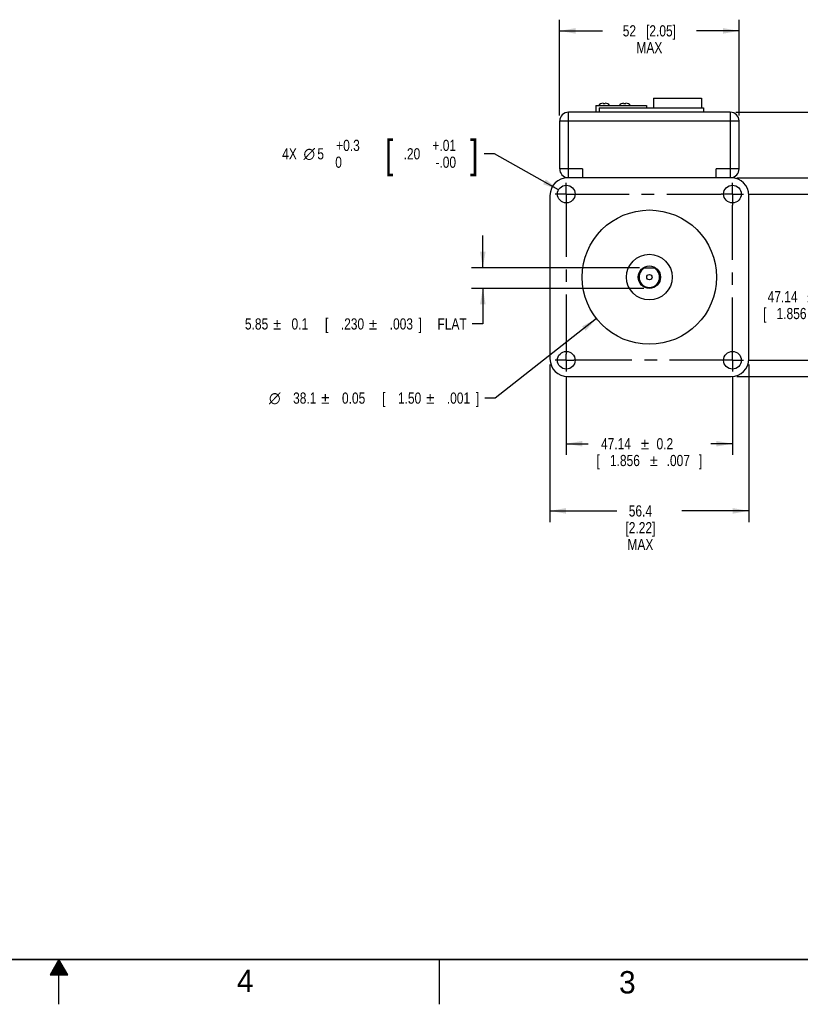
# Model space of a CAD drawing. Header units: inches. Extents: x 0 to 34, y 0 to 22.
# Tile 3 of 13: x 16.6 to 25.3, y 0 to 11. Entities that reach past the tile are written whole.
import ezdxf
from ezdxf.enums import TextEntityAlignment as Align

# ---------------------------------------------------------------- set-up
doc = ezdxf.new("R2010")
doc.units = ezdxf.units.IN
doc.header["$LTSCALE"] = 1.87
doc.header["$MEASUREMENT"] = 0
doc.linetypes.add('CENTER', pattern=[0.6, 0.375, -0.075, 0.075, -0.075])
doc.layers.get('0').update_dxf_attribs({"linetype": 'CONTINUOUS'})
doc.layers.add('DEFAULT_1', color=7, linetype='CENTER')
doc.layers.add('DIMENSIONS', color=7, linetype='CONTINUOUS')
doc.styles.get("Standard").update_dxf_attribs({"font": 'txt', "width": 0.8})
doc.styles.add('TEXTSTYLE_1', font='gdt', dxfattribs={"width": 0.8})
doc.styles.add('TEXTSTYLE_2', font='txt')
doc.dimstyles.new('DIMSTYLE_1', dxfattribs={"dimtxt": 0.125, "dimasz": 0.18, "dimexe": 0.125, "dimexo": 0.0625, "dimgap": 0.0625, "dimtad": 0, "dimtih": 1, "dimtoh": 1, "dimdsep": 46, "dimtxsty": 'STANDARD', "dimblk": '_FILLED', "dimblk1": '_FILLED', "dimblk2": '_FILLED', "dimcen": 0.09, "dimadec": 0, "dimazin": 0, "dimtol": 1, "dimtp": 0.2, "dimtm": 0.2, "dimtfac": 1, "dimtofl": 0, "dimtmove": 0, "dimatfit": 3, "dimldrblk": '_FILLED', "dimfxl": 1, "dimtolj": 1, "dimarcsym": 0})
doc.dimstyles.new('DIMSTYLE_11', dxfattribs={"dimtxt": 0.125, "dimasz": 0.18, "dimexe": 0.125, "dimexo": 0.0625, "dimgap": 0.0625, "dimtad": 0, "dimtih": 1, "dimtoh": 1, "dimdec": 1, "dimdsep": 46, "dimtxsty": 'STANDARD', "dimblk": '_FILLED', "dimblk1": '_FILLED', "dimblk2": '_FILLED', "dimcen": 0.09, "dimadec": 0, "dimazin": 0, "dimtp": 0.01, "dimtm": 0.01, "dimtfac": 1, "dimtdec": 1, "dimtofl": 0, "dimtmove": 0, "dimatfit": 3, "dimldrblk": '_FILLED', "dimfxl": 1, "dimtolj": 1, "dimarcsym": 0})
doc.dimstyles.new('DIMSTYLE_2', dxfattribs={"dimtxt": 0.125, "dimasz": 0.18, "dimexe": 0.125, "dimexo": 0.0625, "dimgap": 0.09, "dimtad": 0, "dimtih": 1, "dimtoh": 1, "dimdec": 1, "dimdsep": 46, "dimtxsty": 'STANDARD', "dimblk": '_FILLED', "dimblk1": '_FILLED', "dimblk2": '_FILLED', "dimcen": 0.09, "dimadec": 0, "dimazin": 0, "dimtol": 1, "dimtp": 0.05, "dimtm": 0.05, "dimtfac": 1, "dimtdec": 1, "dimtmove": 0, "dimatfit": 2, "dimldrblk": '_FILLED', "dimfxl": 1, "dimtolj": 1, "dimarcsym": 0})
doc.dimstyles.new('DIMSTYLE_3', dxfattribs={"dimtxt": 0.125, "dimasz": 0.18, "dimexe": 0.125, "dimexo": 0.0625, "dimgap": 0.0625, "dimtad": 0, "dimtih": 1, "dimtoh": 1, "dimdec": 1, "dimdsep": 46, "dimtxsty": 'STANDARD', "dimblk": '_FILLED', "dimblk1": '_FILLED', "dimblk2": '_FILLED', "dimcen": 0.09, "dimadec": 0, "dimazin": 0, "dimtp": 0.02, "dimtm": 0.02, "dimtfac": 1, "dimtdec": 1, "dimtofl": 0, "dimtmove": 0, "dimatfit": 3, "dimldrblk": '_FILLED', "dimfxl": 1, "dimtolj": 1, "dimarcsym": 0})
doc.dimstyles.new('DIMSTYLE_4', dxfattribs={"dimtxt": 0.125, "dimasz": 0.18, "dimexe": 0.125, "dimexo": 0.0625, "dimgap": 0.0625, "dimtad": 0, "dimtih": 1, "dimtoh": 1, "dimdec": 1, "dimdsep": 46, "dimtxsty": 'STANDARD', "dimblk": '_FILLED', "dimblk1": '_FILLED', "dimblk2": '_FILLED', "dimcen": 0.09, "dimadec": 0, "dimazin": 0, "dimtol": 1, "dimtp": 1, "dimtm": 1, "dimtfac": 1, "dimtdec": 1, "dimtofl": 0, "dimtmove": 0, "dimatfit": 3, "dimldrblk": '_FILLED', "dimfxl": 1, "dimtolj": 1, "dimarcsym": 0})
doc.dimstyles.new('DIMSTYLE_5', dxfattribs={"dimtxt": 0.125, "dimasz": 0.18, "dimexe": 0.125, "dimexo": 0.0625, "dimgap": 0.09, "dimtad": 0, "dimtih": 1, "dimtoh": 1, "dimdec": 1, "dimdsep": 46, "dimtxsty": 'STANDARD', "dimblk": '_FILLED', "dimblk1": '_FILLED', "dimblk2": '_FILLED', "dimcen": 0.09, "dimadec": 0, "dimazin": 0, "dimtol": 1, "dimtp": 0.3, "dimtfac": 1, "dimtdec": 1, "dimtmove": 0, "dimatfit": 2, "dimldrblk": '_FILLED', "dimfxl": 1, "dimtolj": 1, "dimarcsym": 0})
doc.dimstyles.new('DIMSTYLE_6', dxfattribs={"dimtxt": 0.125, "dimasz": 0.18, "dimexe": 0.125, "dimexo": 0.0625, "dimgap": 0.0625, "dimtad": 0, "dimtih": 1, "dimtoh": 1, "dimdsep": 46, "dimtxsty": 'STANDARD', "dimblk": '_FILLED', "dimblk1": '_FILLED', "dimblk2": '_FILLED', "dimcen": 0.09, "dimadec": 0, "dimazin": 0, "dimtol": 1, "dimtp": 0.1, "dimtm": 0.1, "dimtfac": 1, "dimtofl": 0, "dimtmove": 0, "dimatfit": 3, "dimldrblk": '_FILLED', "dimfxl": 1, "dimtolj": 1, "dimarcsym": 0})

# ---------------------------------------------------------------- blocks, each defined once
blk = doc.blocks.new('_FILLED')
at = {"color": 0, "linetype": 'BYBLOCK'}
blk.add_solid([(0, 0), (-1, 0.174), (-1, -0.174)], dxfattribs=at)
blk = doc.blocks.new('*D0')
at = {"layer": 'DIMENSIONS', "color": 2, "linetype": 'CONTINUOUS'}
for p, q in [((24.711, 9.048), (25.58, 9.048)), ((25.455, 9.048), (25.455, 8.026)), ((25.455, 7.192), (25.455, 7.589)), ((24.711, 7.192), (25.58, 7.192))]:
    blk.add_line(p, q, dxfattribs=at)
at = {"layer": 'DIMENSIONS', "color": 2, "linetype": 'CONTINUOUS', "xscale": 0.18, "yscale": 0.18, "zscale": 0.18}
for p, rotation in [((25.455, 9.048), 90), ((25.455, 7.192), 270)]:
    blk.add_blockref('_FILLED', p, dxfattribs=dict(at, rotation=rotation))
at = {"layer": 'DIMENSIONS', "color": 2, "linetype": 'CONTINUOUS', "width": 0.8}
for s, p in [('47.14', (25.083, 7.839)), ('0.2', (25.628, 7.839)), ('[', (24.883, 7.651)), ('1.856', (25.183, 7.651)), ('.007', (25.778, 7.651)), (']', (26.028, 7.651))]:
    blk.add_text(s, height=0.125, dxfattribs=at).set_placement(p, align=Align.CENTER)
at = {"layer": 'DIMENSIONS', "color": 2, "linetype": 'CONTINUOUS', "style": 'TEXTSTYLE_1'}
for p in [(25.405, 7.839), (25.505, 7.651)]:
    blk.add_text('`', height=0.125, dxfattribs=at).set_placement(p, align=Align.CENTER)
blk = doc.blocks.new('*D1')
at = {"layer": 'DIMENSIONS', "color": 2, "linetype": 'CONTINUOUS'}
for p, q in [((22.667, 7.005), (22.667, 6.135)), ((24.523, 7.005), (24.523, 6.135)), ((22.667, 6.26), (22.91, 6.26)), ((24.523, 6.26), (24.281, 6.26))]:
    blk.add_line(p, q, dxfattribs=at)
at = {"layer": 'DIMENSIONS', "color": 2, "linetype": 'CONTINUOUS', "xscale": 0.18, "yscale": 0.18, "zscale": 0.18, "rotation": 180}
blk.add_blockref('_FILLED', (22.667, 6.26), dxfattribs=at)
at = {"layer": 'DIMENSIONS', "color": 2, "linetype": 'CONTINUOUS', "xscale": 0.18, "yscale": 0.18, "zscale": 0.18}
blk.add_blockref('_FILLED', (24.523, 6.26), dxfattribs=at)
at = {"layer": 'DIMENSIONS', "color": 2, "linetype": 'CONTINUOUS', "width": 0.8}
for s, p in [('47.14', (23.222, 6.197)), ('0.2', (23.768, 6.197)), ('[', (23.022, 6.01)), ('1.856', (23.322, 6.01)), ('.007', (23.918, 6.01)), (']', (24.168, 6.01))]:
    blk.add_text(s, height=0.125, dxfattribs=at).set_placement(p, align=Align.CENTER)
at = {"layer": 'DIMENSIONS', "color": 2, "linetype": 'CONTINUOUS', "style": 'TEXTSTYLE_1'}
for p in [(23.545, 6.197), (23.645, 6.01)]:
    blk.add_text('`', height=0.125, dxfattribs=at).set_placement(p, align=Align.CENTER)
blk = doc.blocks.new('*D2')
at = {"layer": 'DIMENSIONS', "color": 2, "linetype": 'CONTINUOUS'}
for p, q in [((23.005, 7.657), (21.873, 6.77)), ((21.873, 6.77), (21.756, 6.77))]:
    blk.add_line(p, q, dxfattribs=at)
at = {"layer": 'DIMENSIONS', "color": 2, "linetype": 'CONTINUOUS', "xscale": 0.18, "yscale": 0.18, "zscale": 0.18, "rotation": 38.0945913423}
blk.add_blockref('_FILLED', (23.005, 7.657), dxfattribs=at)
at = {"layer": 'DIMENSIONS', "color": 2, "linetype": 'CONTINUOUS', "width": 0.8}
for s, p in [('38.1', (19.876, 6.707)), ('0.05', (20.422, 6.707)), ('[', (20.647, 6.707)), ('1.50', (21.047, 6.707)), ('.001', (21.593, 6.707)), (']', (21.693, 6.707))]:
    blk.add_text(s, height=0.125, dxfattribs=at).set_placement(p, align=Align.RIGHT)
at = {"layer": 'DIMENSIONS', "color": 2, "linetype": 'CONTINUOUS', "style": 'TEXTSTYLE_1'}
for s, p in [('`', (20.022, 6.707)), ('`', (21.193, 6.707)), ('n', (19.476, 6.707))]:
    blk.add_text(s, height=0.125, dxfattribs=at).set_placement(p, align=Align.RIGHT)
blk = doc.blocks.new('*D3')
at = {"layer": 'DIMENSIONS', "color": 2, "linetype": 'CONTINUOUS'}
for p, q in [((22.485, 7.144), (22.485, 5.385)), ((24.705, 7.144), (24.705, 5.385)), ((22.485, 5.51), (23.233, 5.51)), ((24.705, 5.51), (23.958, 5.51))]:
    blk.add_line(p, q, dxfattribs=at)
at = {"layer": 'DIMENSIONS', "color": 2, "linetype": 'CONTINUOUS', "xscale": 0.18, "yscale": 0.18, "zscale": 0.18, "rotation": 180}
blk.add_blockref('_FILLED', (22.485, 5.51), dxfattribs=at)
at = {"layer": 'DIMENSIONS', "color": 2, "linetype": 'CONTINUOUS', "xscale": 0.18, "yscale": 0.18, "zscale": 0.18}
blk.add_blockref('_FILLED', (24.705, 5.51), dxfattribs=at)
at = {"layer": 'DIMENSIONS', "color": 2, "linetype": 'CONTINUOUS', "insert": (23.495, 5.572), "char_height": 0.125, "width": 0.6, "attachment_point": 2, "line_spacing_factor": 0.9}
blk.add_mtext('56.4\\P[2.22]\\PMAX', dxfattribs=at)
blk = doc.blocks.new('*D4')
at = {"layer": 'DIMENSIONS', "color": 2, "linetype": 'CONTINUOUS'}
for p, q in [((24.571, 9.23), (26.33, 9.23)), ((26.205, 9.23), (26.205, 8.561)), ((26.205, 7.01), (26.205, 7.905)), ((24.571, 7.01), (26.33, 7.01))]:
    blk.add_line(p, q, dxfattribs=at)
at = {"layer": 'DIMENSIONS', "color": 2, "linetype": 'CONTINUOUS', "xscale": 0.18, "yscale": 0.18, "zscale": 0.18}
for p, rotation in [((26.205, 9.23), 90), ((26.205, 7.01), 270)]:
    blk.add_blockref('_FILLED', p, dxfattribs=dict(at, rotation=rotation))
at = {"layer": 'DIMENSIONS', "color": 2, "linetype": 'CONTINUOUS', "insert": (26.105, 8.499), "char_height": 0.125, "width": 0.6, "attachment_point": 2, "line_spacing_factor": 0.9}
blk.add_mtext('56.4\\P[2.22]\\PMAX', dxfattribs=at)
blk = doc.blocks.new('*D5')
at = {"layer": 'DIMENSIONS', "color": 2, "linetype": 'CONTINUOUS'}
for p, q in [((24.561, 9.963), (27.08, 9.963)), ((26.955, 9.963), (26.955, 9.124)), ((26.955, 7.01), (26.955, 8.687)), ((24.571, 7.01), (27.08, 7.01))]:
    blk.add_line(p, q, dxfattribs=at)
at = {"layer": 'DIMENSIONS', "color": 2, "linetype": 'CONTINUOUS', "xscale": 0.18, "yscale": 0.18, "zscale": 0.18}
for p, rotation in [((26.955, 9.963), 90), ((26.955, 7.01), 270)]:
    blk.add_blockref('_FILLED', p, dxfattribs=dict(at, rotation=rotation))
at = {"layer": 'DIMENSIONS', "color": 2, "linetype": 'CONTINUOUS', "width": 0.8}
for s, p in [('75', (26.533, 8.937)), ('1', (26.828, 8.937)), ('[', (26.483, 8.749)), ('2.95', (26.733, 8.749)), ('.03', (27.228, 8.749)), (']', (27.428, 8.749))]:
    blk.add_text(s, height=0.125, dxfattribs=at).set_placement(p, align=Align.CENTER)
at = {"layer": 'DIMENSIONS', "color": 2, "linetype": 'CONTINUOUS', "style": 'TEXTSTYLE_1'}
for p in [(26.705, 8.937), (27.005, 8.749)]:
    blk.add_text('`', height=0.125, dxfattribs=at).set_placement(p, align=Align.CENTER)
blk = doc.blocks.new('*D6')
at = {"layer": 'DIMENSIONS', "color": 2, "linetype": 'CONTINUOUS'}
for p, q in [((21.866, 9.497), (21.749, 9.497)), ((22.581, 9.096), (21.866, 9.497))]:
    blk.add_line(p, q, dxfattribs=at)
at = {"layer": 'DIMENSIONS', "color": 2, "linetype": 'CONTINUOUS', "xscale": 0.18, "yscale": 0.18, "zscale": 0.18, "rotation": 330.7079449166}
blk.add_blockref('_FILLED', (22.581, 9.096), dxfattribs=at)
at = {"layer": 'DIMENSIONS', "color": 2, "linetype": 'CONTINUOUS', "width": 0.8}
for s, height, p in [('[', 0.312, (20.736, 9.341)), (']', 0.312, (21.686, 9.341)), ('+0.3', 0.125, (20.361, 9.529)), ('+.01', 0.125, (21.436, 9.529)), ('4X ', 0.125, (19.695, 9.435)), ('5', 0.125, (19.961, 9.435)), (' 0', 0.125, (20.161, 9.341)), ('.20', 0.125, (21.036, 9.435)), ('-.00', 0.125, (21.436, 9.341))]:
    blk.add_text(s, height=height, dxfattribs=at).set_placement(p, align=Align.RIGHT)
at = {"layer": 'DIMENSIONS', "color": 2, "linetype": 'CONTINUOUS', "style": 'TEXTSTYLE_1'}
blk.add_text('n', height=0.125, dxfattribs=at).set_placement((19.861, 9.435), align=Align.RIGHT)
blk = doc.blocks.new('*D7')
at = {"layer": 'DIMENSIONS', "color": 2, "linetype": 'CONTINUOUS'}
for p, q in [((21.735, 8.225), (21.735, 8.585)), ((23.486, 8.225), (21.61, 8.225)), ((23.533, 7.995), (21.61, 7.995)), ((21.735, 7.995), (21.735, 7.597)), ((21.735, 7.597), (21.617, 7.597))]:
    blk.add_line(p, q, dxfattribs=at)
at = {"layer": 'DIMENSIONS', "color": 2, "linetype": 'CONTINUOUS', "xscale": 0.18, "yscale": 0.18, "zscale": 0.18}
for p, rotation in [((21.735, 8.225), 270), ((21.735, 7.995), 90)]:
    blk.add_blockref('_FILLED', p, dxfattribs=dict(at, rotation=rotation))
at = {"layer": 'DIMENSIONS', "color": 2, "linetype": 'CONTINUOUS', "width": 0.8}
for s, p in [('5.85', (19.338, 7.535)), ('0.1', (19.784, 7.535)), ('[', (20.009, 7.535)), ('.230', (20.409, 7.535)), ('.003', (20.955, 7.535)), (']', (21.055, 7.535)), (' FLAT', (21.555, 7.535))]:
    blk.add_text(s, height=0.125, dxfattribs=at).set_placement(p, align=Align.RIGHT)
at = {"layer": 'DIMENSIONS', "color": 2, "linetype": 'CONTINUOUS', "style": 'TEXTSTYLE_1'}
for p in [(19.484, 7.535), (20.555, 7.535)]:
    blk.add_text('`', height=0.125, dxfattribs=at).set_placement(p, align=Align.RIGHT)
blk = doc.blocks.new('*D15')
at = {"layer": 'DIMENSIONS', "color": 2, "linetype": 'CONTINUOUS'}
for p, q in [((22.593, 9.927), (22.593, 10.995)), ((24.597, 9.927), (24.597, 10.995)), ((22.593, 10.87), (23.07, 10.87)), ((24.597, 10.87), (24.12, 10.87))]:
    blk.add_line(p, q, dxfattribs=at)
at = {"layer": 'DIMENSIONS', "color": 2, "linetype": 'CONTINUOUS', "xscale": 0.18, "yscale": 0.18, "zscale": 0.18, "rotation": 180}
blk.add_blockref('_FILLED', (22.593, 10.87), dxfattribs=at)
at = {"layer": 'DIMENSIONS', "color": 2, "linetype": 'CONTINUOUS', "xscale": 0.18, "yscale": 0.18, "zscale": 0.18}
blk.add_blockref('_FILLED', (24.597, 10.87), dxfattribs=at)
at = {"layer": 'DIMENSIONS', "color": 2, "linetype": 'CONTINUOUS', "insert": (23.595, 10.933), "char_height": 0.125, "width": 0.925, "attachment_point": 2, "line_spacing_factor": 0.9}
blk.add_mtext('52{\\Ftxt.shx;\\W1.000000;\\H0.125000; }[2.05]\\PMAX', dxfattribs=at)

msp = doc.modelspace()

# ---------------------------------------------------------------- linework, layer by layer
at = {"color": 7, "linetype": 'CONTINUOUS'}
for p, q in [((23.64, 10.12), (23.64, 10.012)), ((23.64, 10.12), (24.176, 10.12)), ((24.176, 10.12), (24.176, 10.012)), ((22.998, 10.035), (22.998, 9.963)), ((22.998, 10.035), (23.563, 10.035)), ((23.033, 10.012), (23.033, 9.963)), ((23.033, 10.012), (24.198, 10.012)), ((23.078, 10.061), (23.103, 10.061)), ((23.308, 10.061), (23.334, 10.061)), ((23.563, 10.035), (23.563, 10.012)), ((24.198, 10.012), (24.198, 9.963)), ((22.692, 9.23), (22.692, 9.963)), ((24.499, 9.963), (22.692, 9.963)), ((24.499, 9.963), (24.499, 9.23)), ((22.593, 9.864), (22.593, 9.329)), ((22.593, 9.864), (24.597, 9.864)), ((24.597, 9.329), (24.597, 9.864)), ((22.85, 9.329), (22.593, 9.329)), ((22.85, 9.329), (22.85, 9.23)), ((24.34, 9.23), (24.34, 9.329)), ((24.597, 9.329), (24.34, 9.329)), ((24.509, 9.23), (22.682, 9.23)), ((22.485, 9.033), (22.485, 7.207)), ((24.705, 7.207), (24.705, 9.033)), ((23.528, 8.225), (23.663, 8.225)), ((22.682, 7.01), (24.509, 7.01))]:
    msp.add_line(p, q, dxfattribs=at)
at = {"color": 2, "linetype": 'CONTINUOUS'}
for p, q in [((17, 0.5), (16.902, 0.33)), ((16.965, 0.44), (17.035, 0.44)), ((16.971, 0.45), (17.029, 0.45)), ((16.977, 0.46), (17.023, 0.46)), ((16.983, 0.47), (17.017, 0.47)), ((16.988, 0.48), (17.012, 0.48)), ((16.994, 0.49), (17.006, 0.49)), ((17.098, 0.33), (17, 0.5)), ((17, 0), (17, 0.5)), ((21.25, 0), (21.25, 0.5)), ((16.902, 0.33), (17.098, 0.33)), ((16.908, 0.34), (17.092, 0.34)), ((16.913, 0.35), (17.087, 0.35)), ((16.919, 0.36), (17.081, 0.36)), ((16.925, 0.37), (17.075, 0.37)), ((16.931, 0.38), (17.069, 0.38)), ((16.937, 0.39), (17.064, 0.39)), ((16.942, 0.4), (17.058, 0.4)), ((16.948, 0.41), (17.052, 0.41)), ((16.954, 0.42), (17.046, 0.42)), ((16.96, 0.43), (17.04, 0.43))]:
    msp.add_line(p, q, dxfattribs=at)
at = {"color": 7, "linetype": 'CONTINUOUS', "const_width": 0.02}
msp.add_lwpolyline([(0.5, 0.5), (33.5, 0.5)], dxfattribs=at)
at = {"color": 7, "linetype": 'CONTINUOUS'}
for centre, radius in [((22.667, 9.048), 0.0984), ((24.523, 9.048), 0.0984), ((23.595, 8.12), 0.75), ((23.595, 8.12), 0.255), ((23.595, 8.12), 0.125), ((23.595, 8.12), 0.0295), ((22.667, 7.192), 0.0984), ((24.523, 7.192), 0.0984)]:
    msp.add_circle(centre, radius, dxfattribs=at)
for centre, radius, start, end in [((23.078, 10.002), 0.0591, 90, 145.3636), ((23.103, 10.002), 0.0591, 34.6364, 90), ((23.308, 10.002), 0.0591, 90, 145.3636), ((23.334, 10.002), 0.0591, 34.6364, 90), ((22.692, 9.864), 0.0984, 90, 180), ((24.499, 9.864), 0.0984, 0, 90), ((22.692, 9.329), 0.0984, 180, 264.3032), ((24.499, 9.329), 0.0984, 275.6968, 360), ((22.682, 9.033), 0.197, 90, 180), ((24.509, 9.033), 0.197, 0, 90), ((23.595, 8.12), 0.115, 113.8609, 66.1391), ((22.682, 7.207), 0.197, 180, 270), ((24.509, 7.207), 0.197, 270, 360)]:
    msp.add_arc(centre, radius, start, end, dxfattribs=at)
at = {"layer": 'DEFAULT_1', "color": 7, "linetype": 'CENTER'}
for p, q in [((22.667, 9.048), (22.667, 9.173)), ((24.523, 9.048), (24.523, 9.173)), ((22.667, 9.048), (22.542, 9.048)), ((22.667, 9.048), (22.667, 7.261)), ((22.667, 9.048), (24.398, 9.048)), ((24.523, 9.048), (24.398, 9.048)), ((24.523, 9.048), (24.648, 9.048)), ((24.523, 9.048), (24.523, 8.923)), ((24.523, 7.192), (24.523, 8.923)), ((22.667, 7.192), (22.667, 7.261)), ((22.667, 7.192), (22.542, 7.192)), ((22.667, 7.192), (22.751, 7.192)), ((22.667, 7.192), (22.667, 7.067)), ((24.523, 7.192), (22.751, 7.192)), ((24.523, 7.192), (24.648, 7.192)), ((24.523, 7.192), (24.523, 7.067))]:
    msp.add_line(p, q, dxfattribs=at)

# ---------------------------------------------------------------- texts
at = {"color": 2, "linetype": 'CONTINUOUS', "char_height": 0.25, "width": 0.25, "attachment_point": 1, "line_spacing_factor": 0.9, "style": 'TEXTSTYLE_2'}
for s, insert in [('4', (18.988, 0.387)), ('3', (23.256, 0.371))]:
    msp.add_mtext(s, dxfattribs=dict(at, insert=insert))

# ---------------------------------------------------------------- dimensions: what is measured, and where the dimension line sits
at = {"layer": 'DIMENSIONS', "color": 2, "linetype": 'CONTINUOUS'}
for base, p1, p2, angle, text, dimstyle, picture, middle in [((22.593, 10.87), (24.597, 9.864), (22.593, 9.864), 180, '<>\\PMAX', 'DIMSTYLE_11', '*D15', (23.595, 10.761)), ((26.205, 9.23), (24.509, 7.01), (24.509, 9.23), 90, '<>\\PMAX', 'DIMSTYLE_3', '*D4', (26.205, 8.233)), ((21.735, 7.995), (23.549, 8.225), (23.595, 7.995), 270, '<> FLAT', 'DIMSTYLE_6', '*D7', (20.247, 7.597))]:
    dim = msp.add_linear_dim(base=base, p1=p1, p2=p2, angle=angle, text=text, dimstyle=dimstyle, dxfattribs=at)
    dim.commit()
    dim.dimension.update_dxf_attribs({"geometry": picture, "text_midpoint": middle, "dimtype": 160})
for base, p1, p2, angle, dimstyle, picture, middle in [((26.955, 9.963), (24.509, 7.01), (24.499, 9.963), 90, 'DIMSTYLE_4', '*D5', (26.955, 8.906)), ((25.455, 9.048), (24.648, 7.192), (24.648, 9.048), 90, 'DIMSTYLE_1', '*D0', (25.455, 7.807)), ((22.667, 6.26), (24.523, 7.067), (22.667, 7.067), 180, 'DIMSTYLE_1', '*D1', (23.595, 6.166))]:
    dim = msp.add_linear_dim(base=base, p1=p1, p2=p2, angle=angle, dimstyle=dimstyle, dxfattribs=at)
    dim.commit()
    dim.dimension.update_dxf_attribs({"geometry": picture, "text_midpoint": middle, "dimtype": 160})
for p1, p2, text, dimstyle, picture, middle in [((22.581, 9.096), (22.753, 9), '4X %%c<>', 'DIMSTYLE_5', '*D6', (20.54, 9.497)), ((23.005, 7.657), (24.185, 8.583), '%%c<>', 'DIMSTYLE_2', '*D2', (20.501, 6.77))]:
    dim = msp.add_diameter_dim_2p(p1=p1, p2=p2, text=text, dimstyle=dimstyle, override={"dimpost": '<>'}, dxfattribs=at)
    dim.commit()
    dim.dimension.update_dxf_attribs({"geometry": picture, "text_midpoint": middle, "dimtype": 163})
dim = msp.add_linear_dim(base=(24.705, 5.51), p1=(22.485, 7.207), p2=(24.705, 7.207), text='<>\\PMAX', dimstyle='DIMSTYLE_3', dxfattribs=at)
dim.commit()
dim.dimension.update_dxf_attribs({"geometry": '*D3', "text_midpoint": (23.595, 5.307), "dimtype": 160})

doc.saveas('drawing.dxf')
